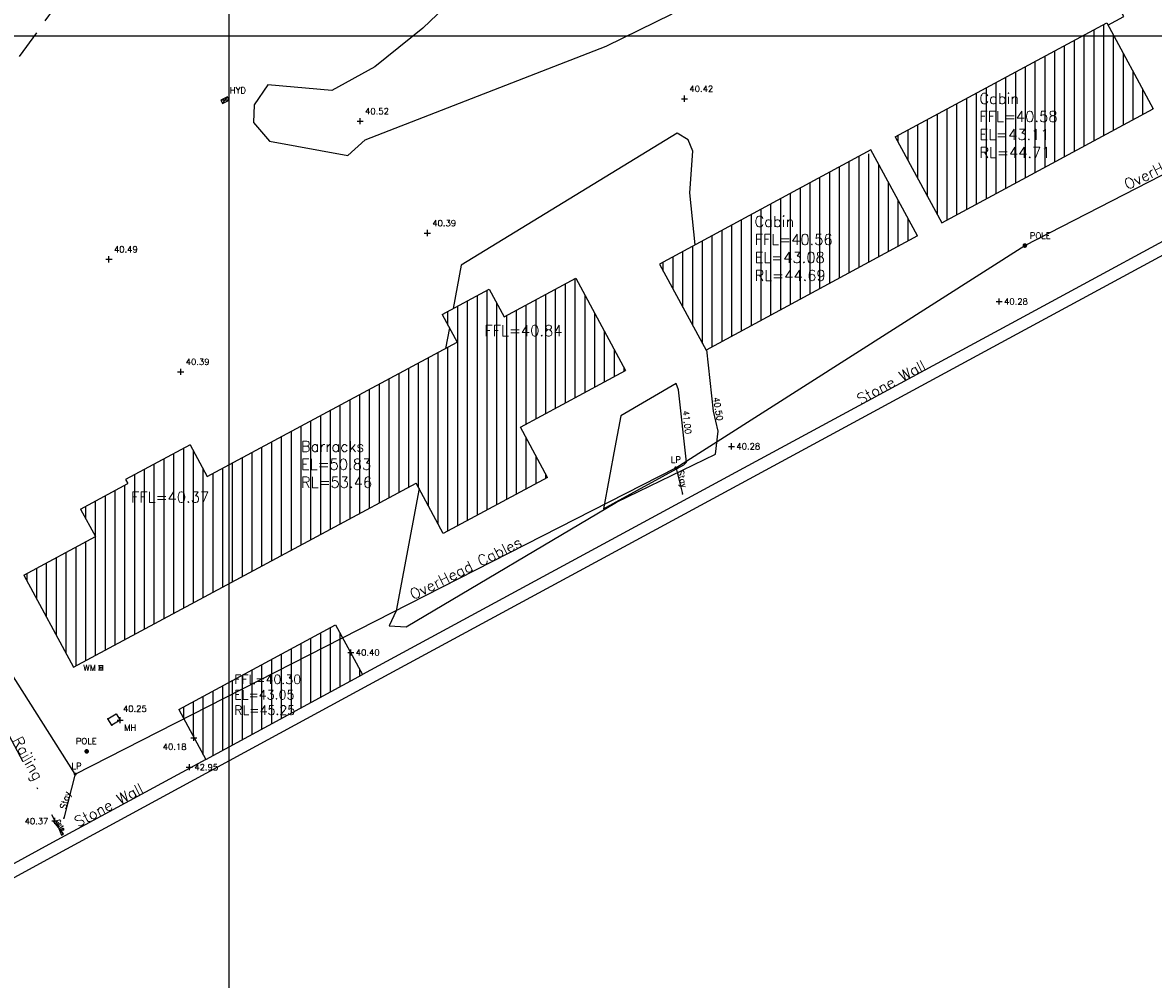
# Model space of a CAD drawing. Header units: metres. Extents: x 514577 to 515059, y 790252 to 790648.
# Tile 8 of 26: x 514787 to 514860, y 790339 to 790401. Entities that reach past the tile are written whole.
import ezdxf
from ezdxf.enums import TextEntityAlignment as Align

# ---------------------------------------------------------------- set-up
doc = ezdxf.new("R2010")
doc.units = ezdxf.units.M
doc.header["$LTSCALE"] = 0.3
for name, pattern in [('0', [48, 16, 16, 16]), ('2', [9.525, 6.35, -3.175]), ('4', [25.4, 12.7, -6.35, 0, -6.35]), ('PHANTOM', [63.5, 31.75, -6.35, 6.35, -6.35, 6.35, -6.35])]:
    doc.linetypes.add(name, pattern=pattern)
doc.layers.get('0').update_dxf_attribs({"linetype": 'CONTINUOUS'})
for name, color, linetype in [('BUILDING', 1, '0'), ('BUILDING_PNTS', 7, 'CONTINUOUS'), ('CONTOURS', 14, 'CONTINUOUS'), ('FENCE', 4, '4'), ('FENCE_PNTS', 7, 'CONTINUOUS'), ('FENCEMARK', 4, 'CONTINUOUS'), ('GRID', 9, 'CONTINUOUS'), ('HATCH', 242, 'CONTINUOUS'), ('LEVEL_PNTS', 7, 'CONTINUOUS'), ('OVERHEADCABLES', 242, 'PHANTOM'), ('PNTTXT', 7, 'CONTINUOUS'), ('ROAD', 7, '2'), ('SERVICE', 7, 'CONTINUOUS'), ('SERVICE_PNTS', 7, 'CONTINUOUS'), ('SERVICES', 7, '0'), ('SERVICES_PNTS', 7, 'CONTINUOUS'), ('TEXT', 7, '0'), ('WALL', 4, 'CONTINUOUS'), ('WALL_PNTS', 7, 'CONTINUOUS')]:
    doc.layers.add(name, color=color, linetype=linetype)
doc.styles.add('NORMAL', font='romans.shx')
doc.styles.add('PTXT', font='romans')

# ---------------------------------------------------------------- blocks, each defined once
blk = doc.blocks.new('SPT9')
at = {"color": 0, "linetype": 'Continuous'}
for p, q in [((-0.5, 0), (0.5, 0)), ((0, -0.5), (0, 0.5))]:
    blk.add_line(p, q, dxfattribs=at)
blk = doc.blocks.new('SPT108')
at = {"color": 0, "flags": 128}
for points in [[(-0.4, -0.2), (0.4, 0.2)], [(0.4, -0.2), (-0.4, 0.2)]]:
    blk.add_lwpolyline(points, dxfattribs=at)
at = {"color": 0}
blk.add_lwpolyline([(-0.4, 0.2), (-0.4, -0.2), (0.4, -0.2), (0.4, 0.2)], close=True, dxfattribs=at)
blk = doc.blocks.new('GATE BLOCK')
at = {"layer": 'FENCE', "linetype": '0'}
blk.add_lwpolyline([(0, 0.2), (2.77, -0.2), (2.77, 0.2), (0, -0.2)], close=True, dxfattribs=at)
at = {"layer": 'FENCE', "color": 7, "style": 'NORMAL'}
blk.add_text('Gate', height=0.7, dxfattribs=at).set_placement((0.18, 0.2))
blk = doc.blocks.new('SPT3')
at = {"color": 0, "linetype": 'ByBlock', "const_width": 0.25, "flags": 128}
blk.add_lwpolyline([(-0.125, 0, 1), (0.125, 0, 1)], format="xyb", close=True, dxfattribs=at)
blk = doc.blocks.new('SPT10')
at = {"color": 0, "linetype": 'Continuous'}
blk.add_line((0, 0), (0, 0), dxfattribs=at)
blk.add_line((0, 0), (0, 0), dxfattribs=at)
blk = doc.blocks.new('CG80')
for p, q in [((-0.5, 0.5), (0.5, 0.5)), ((0.5, -0.5), (-0.5, -0.5))]:
    blk.add_line(p, q)
blk.add_solid([(-0.5, -0.5), (-0.5, 0.5), (0.5, 0.5), (0.5, -0.5)])

msp = doc.modelspace()

# ---------------------------------------------------------------- hatches: boundary and pattern name
at = {"layer": 'HATCH'}
h = msp.add_hatch(dxfattribs=at)
h.set_pattern_fill('ANSI31', color=256, scale=0.2, angle=45)
h.paths.add_polyline_path([(514856.919, 790400.856), (514843.206, 790393.46), (514846.22, 790387.87), (514859.933, 790395.266)])
h.paths.add_polyline_path([(514848.484, 790391.915), (514854.234, 790391.915), (514854.234, 790396.465), (514848.484, 790396.465)], flags=24)
h = msp.add_hatch(dxfattribs=at)
h.set_pattern_fill('ANSI31', color=256, scale=0.2, angle=45)
h.paths.add_polyline_path([(514843.137, 790389.797), (514843.034, 790389.797), (514843.034, 790389.987), (514841.653, 790392.54), (514841.59, 790392.54), (514841.59, 790392.388), (514841.449, 790392.34), (514841.449, 790392.512), (514827.909, 790385.189), (514830.93, 790379.603), (514844.64, 790387.018)])
h.paths.add_polyline_path([(514833.896, 790383.933), (514839.646, 790383.933), (514839.646, 790388.483), (514833.896, 790388.483)], flags=24)
h = msp.add_hatch(dxfattribs=at)
h.set_pattern_fill('ANSI31', color=256, scale=0.2, angle=45)
h.paths.add_polyline_path([(514825.71, 790378.282), (514822.49, 790384.27), (514817.829, 790381.763), (514816.86, 790383.565), (514813.81, 790381.926), (514814.779, 790380.123), (514798.565, 790371.404), (514797.456, 790373.467), (514793.274, 790371.218), (514793.422, 790370.944), (514790.349, 790369.291), (514791.311, 790367.503), (514786.677, 790365.012), (514789.897, 790359.024), (514812.129, 790370.979), (514813.884, 790367.716), (514820.643, 790371.35), (514818.888, 790374.613)])
h.paths.add_polyline_path([(514816.372, 790380.349), (514822.155, 790380.349), (514822.155, 790381.399), (514816.372, 790381.399)], flags=24)
h.paths.add_polyline_path([(514793.452, 790369.538), (514799.202, 790369.538), (514799.202, 790370.588), (514793.452, 790370.588)], flags=24)
h.paths.add_polyline_path([(514804.471, 790370.503), (514809.721, 790370.503), (514809.721, 790373.886), (514804.471, 790373.886)], flags=24)
h = msp.add_hatch(dxfattribs=at)
h.set_pattern_fill('ANSI31-METRIC', color=256, scale=0.2, angle=45)
h.set_pattern_definition([(90, (0, 0), (-0.635, 4e-17), [])])
edge = h.paths.add_edge_path()
edge.add_line((514796.722, 790356.291), (514806.894, 790361.783))
edge.add_line((514806.894, 790361.783), (514808.641, 790358.547))
edge.add_line((514798.482, 790353.031), (514808.641, 790358.547))
edge.add_line((514796.722, 790356.291), (514798.482, 790353.031))
h.paths.add_polyline_path([(514800.166, 790358.689), (514805.098, 790358.689), (514805.098, 790355.789), (514800.166, 790355.789)], flags=9)

# ---------------------------------------------------------------- linework, layer by layer
at = {"layer": 'BUILDING'}
for points, elevation in [([(514843.206, 790393.46), (514856.919, 790400.856)], 40.485), ([(514856.919, 790400.856), (514859.933, 790395.266)], 40.327), ([(514846.22, 790387.87), (514859.933, 790395.266)], 40.423), ([(514843.206, 790393.46), (514846.22, 790387.87)], 40.425), ([(514841.619, 790392.604), (514827.909, 790385.189)], 40.485), ([(514844.64, 790387.018), (514841.619, 790392.604)], 40.423), ([(514844.64, 790387.018), (514830.93, 790379.603)], 40.485), ([(514827.909, 790385.189), (514830.93, 790379.603)], 40.313), ([(514817.829, 790381.763), (514822.49, 790384.27)], 40.087), ([(514822.49, 790384.27), (514825.71, 790378.282)], 40.318), ([(514813.81, 790381.926), (514816.86, 790383.565)], 40.339), ([(514816.86, 790383.565), (514817.829, 790381.763)], 40.337), ([(514813.81, 790381.926), (514814.779, 790380.123)], 40.339), ([(514798.565, 790371.404), (514814.779, 790380.123)], 40.087), ([(514818.888, 790374.613), (514825.71, 790378.282)], 40.106), ([(514820.643, 790371.35), (514818.888, 790374.613)], 40.246), ([(514797.456, 790373.467), (514793.274, 790371.218)], 39.914), ([(514797.456, 790373.467), (514798.565, 790371.404)], 39.914), ([(514793.274, 790371.218), (514793.422, 790370.944)], 40.327), ([(514820.643, 790371.35), (514813.884, 790367.716)], 40.246), ([(514789.897, 790359.024), (514812.129, 790370.979)], 40.106), ([(514790.349, 790369.291), (514793.422, 790370.944)], 40.219), ([(514813.884, 790367.716), (514812.129, 790370.979)], 40.266), ([(514790.349, 790369.291), (514791.311, 790367.503)], 40.219), ([(514786.677, 790365.012), (514791.311, 790367.503)], 40.087), ([(514786.677, 790365.012), (514789.897, 790359.024)], 40.087), ([(514796.722, 790356.291), (514806.894, 790361.783)], 40.121), ([(514806.894, 790361.783), (514808.641, 790358.547)], 40.193), ([(514798.482, 790353.031), (514808.641, 790358.547)], 45.46), ([(514796.722, 790356.291), (514798.482, 790353.031)], 40.121)]:
    msp.add_lwpolyline(points, dxfattribs=dict(at, elevation=elevation))
at = {"layer": 'BUILDING_PNTS'}
msp.add_point((514797.41, 790352.536, 42.947), dxfattribs=at)
at = {"layer": 'CONTOURS', "elevation": 40.5}
for points in [[(514824.26, 790411.691), (514812.561, 790400.504), (514809.436, 790397.99), (514806.641, 790396.472), (514802.49, 790396.832), (514801.622, 790395.535), (514801.566, 790394.394), (514802.607, 790393.173), (514807.687, 790392.252), (514808.809, 790393.26), (514824.44, 790399.333), (514828.735, 790401.441)], [(514830.232, 790386.445), (514829.866, 790389.816), (514830.061, 790392.524), (514829.768, 790393.25), (514829.061, 790393.683), (514815.044, 790385.132), (514814.513, 790382.303)], [(514814.278, 790381.055), (514814.027, 790379.719)], [(514812.32, 790370.625), (514810.831, 790362.692), (514810.377, 790361.72), (514811.475, 790361.648), (514825.111, 790369.751), (514825.111, 790369.751), (514831.535, 790372.85), (514831.717, 790374.36), (514831.405, 790375.642), (514831.405, 790375.642), (514830.973, 790379.626)]]:
    msp.add_lwpolyline(points, dxfattribs=at)
at = {"layer": 'CONTOURS', "elevation": 41}
msp.add_lwpolyline([(514829.14, 790377.022), (514828.992, 790377.448), (514825.399, 790375.336), (514825.399, 790375.336), (514825.018, 790373.286), (514825.018, 790373.286), (514824.278, 790369.303), (514825.103, 790369.771), (514825.103, 790369.771), (514829.486, 790372.168), (514829.486, 790372.168), (514829.657, 790372.341), (514829.14, 790377.022)], close=True, dxfattribs=at)
at = {"layer": 'FENCE'}
msp.add_polyline3d([(514776.973, 790352.143, 40.517), (514784.809, 790356.263, 40.327), (514788.687, 790349.059, 40.366)], dxfattribs=at)
at = {"layer": 'FENCE_PNTS'}
for p in [(514788.662, 790349.067, 40.397), (514788.687, 790349.059, 40.366), (514789.181, 790348.18, 40.236)]:
    msp.add_point(p, dxfattribs=at)
at = {"layer": 'GRID'}
for p, q in [((514800, 790251.929), (514800, 790647.899)), ((514577.295, 790400), (515059.151, 790400))]:
    msp.add_line(p, q, dxfattribs=at)
at = {"layer": 'LEVEL_PNTS'}
for p in [(514829.524, 790395.93, 40.424), (514808.488, 790394.475, 40.518), (514812.848, 790387.209, 40.394), (514792.195, 790385.507, 40.487), (514796.85, 790378.206, 40.387)]:
    msp.add_point(p, dxfattribs=at)
at = {"layer": 'OVERHEADCABLES', "linetype": '0'}
msp.add_lwpolyline([(514790.008, 790352.091), (514765.993, 790389.973)], dxfattribs=at)
at = {"layer": 'ROAD'}
msp.add_polyline3d([(514784.721, 790396.353, 40.367), (514789.138, 790402.476, 40.327), (514803.998, 790411.996, 40.39), (514820.089, 790421.484, 40.418), (514836.224, 790430.441, 40.418), (514853.372, 790439.903, 40.411), (514871.309, 790449.969, 40.419)], dxfattribs=at)
at = {"layer": 'SERVICE', "color": 7}
for points in [[(514828.993, 790371.933, 40.108), (514829.401, 790370.271, 40.023)], [(514790.003, 790352.097, 40.184), (514789.262, 790349.237, 40.212)]]:
    msp.add_polyline3d(points, dxfattribs=at)
at = {"layer": 'SERVICE_PNTS'}
for p in [(514828.993, 790371.933, 40.108), (514829.401, 790370.271, 40.023), (514790.003, 790352.097, 40.184), (514789.262, 790349.237, 40.212)]:
    msp.add_point(p, dxfattribs=at)
at = {"layer": 'SERVICES', "flags": 128}
msp.add_lwpolyline([(514792.918, 790355.589), (514792.378, 790355.256), (514792.122, 790355.67), (514792.661, 790356.003)], close=True, dxfattribs=at)
at = {"layer": 'SERVICES_PNTS'}
for p in [(514799.714, 790395.829, 40.495), (514851.61, 790386.397, 40.388), (514828.961, 790371.967, 41.172), (514791.675, 790358.993, 40.152), (514792.122, 790355.67, 40.252), (514792.378, 790355.256, 40.253), (514792.918, 790355.589, 40.251), (514790.748, 790353.564, 40.162), (514790.008, 790352.091, 40.185)]:
    msp.add_point(p, dxfattribs=at)
at = {"layer": 'WALL', "color": 4}
for points in [[(514926.362, 790483.134, 39.6), (514940.283, 790490.929, 39.914), (514952.918, 790498.096, 40.231), (514960.994, 790482.677, 40.084), (514970.351, 790464.633, 40.518), (514977.892, 790450.134, 40.593), (514957.635, 790439.318, 40.417), (514939.049, 790429.397, 40.213), (514922.019, 790420.215, 40.312), (514912.4, 790414.995, 40.554), (514904.255, 790410.604, 40.424), (514888.771, 790402.047, 40.299), (514865.497, 790389.346, 40.224), (514850.711, 790381.339, 40.278), (514833.347, 790371.937, 40.282), (514808.641, 790358.547, 45.46)], [(514857.001, 790400.706, 40.325), (514858.035, 790401.268, 40.333), (514857.216, 790402.731, 40.31), (514869.195, 790409.147, 40.232)], [(514798.482, 790353.031, 40.178), (514788.299, 790347.511, 40.331), (514781.526, 790343.813, 40.41), (514774.267, 790357.094, 40.545)]]:
    msp.add_polyline3d(points, dxfattribs=at)
at = {"layer": 'WALL_PNTS'}
for p in [(514849.94, 790382.763, 40.278), (514832.576, 790373.361, 40.282), (514807.886, 790359.981, 40.398), (514797.694, 790354.447, 40.178)]:
    msp.add_point(p, dxfattribs=at)

# ---------------------------------------------------------------- block references
at = {"layer": 'BUILDING_PNTS', "color": 1, "xscale": 0.4, "yscale": 0.4, "zscale": 0.4}
msp.add_blockref('SPT9', (514797.41, 790352.536, 42.947), dxfattribs=at)
at = {"layer": 'FENCE_PNTS', "xscale": 0.4, "yscale": 0.4, "zscale": 0.4}
msp.add_blockref('SPT9', (514788.687, 790349.059, 40.366), dxfattribs=at)
at = {"layer": 'FENCEMARK', "color": 4, "xscale": 0.376309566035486, "yscale": 0.376309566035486, "zscale": 0.07328406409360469, "rotation": 300.3324389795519}
msp.add_blockref('GATE BLOCK', (514788.662, 790349.067, 40.397), dxfattribs=at)
at = {"layer": 'LEVEL_PNTS', "color": 7, "xscale": 0.4, "yscale": 0.4, "zscale": 0.4}
for p in [(514829.524, 790395.93, 40.424), (514808.488, 790394.475, 40.518), (514812.848, 790387.209, 40.394), (514792.195, 790385.507, 40.487), (514796.85, 790378.206, 40.387)]:
    msp.add_blockref('SPT9', p, dxfattribs=at)
at = {"layer": 'SERVICE_PNTS', "color": 7, "xscale": 0.001, "yscale": 0.001, "zscale": 0.001}
for p in [(514828.993, 790371.933, 40.108), (514829.401, 790370.271, 40.023), (514790.003, 790352.097, 40.184), (514789.262, 790349.237, 40.212)]:
    msp.add_blockref('SPT10', p, dxfattribs=at)
at = {"layer": 'SERVICES_PNTS', "color": 7, "xscale": 0.6, "yscale": 0.6, "zscale": 0.6, "rotation": 25.71922667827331}
msp.add_blockref('SPT108', (514799.714, 790395.829, 40.495), dxfattribs=at)
at = {"layer": 'SERVICES_PNTS', "color": 7}
for name, p, xscale, yscale, zscale in [('SPT3', (514851.61, 790386.397, 40.388), 0.6, 0.6, 0.6), ('CG80', (514791.675, 790358.993, 40.152), 0.3, 0.3, 0.3), ('SPT3', (514790.748, 790353.564, 40.162), 0.6, 0.6, 0.6)]:
    msp.add_blockref(name, p, dxfattribs=dict(at, xscale=xscale, yscale=yscale, zscale=zscale))
at = {"layer": 'SERVICES_PNTS', "xscale": 0.4, "yscale": 0.4, "zscale": 0.4}
for name, p in [('SPT3', (514828.961, 790371.967, 41.172)), ('SPT9', (514792.918, 790355.589, 40.251)), ('SPT3', (514790.008, 790352.091, 40.185))]:
    msp.add_blockref(name, p, dxfattribs=at)
at = {"layer": 'WALL_PNTS', "xscale": 0.4, "yscale": 0.4, "zscale": 0.4}
for p in [(514849.94, 790382.763, 40.278), (514832.576, 790373.361, 40.282), (514807.886, 790359.981, 40.398), (514797.694, 790354.447, 40.178)]:
    msp.add_blockref('SPT9', p, dxfattribs=at)

# ---------------------------------------------------------------- texts
at = {"layer": 'PNTTXT', "style": 'PTXT'}
for s, p in [('40.42', (514829.846, 790396.252)), ('HYD', (514800.036, 790396.151)), ('40.52', (514808.81, 790394.797)), ('40.39', (514813.17, 790387.531)), ('POLE', (514851.932, 790386.719)), ('40.49', (514792.517, 790385.829)), ('40.39', (514797.172, 790378.528)), ('40.25', (514793.101, 790356.011)), ('POLE', (514790.05, 790353.907)), ('40.37', (514786.72, 790348.714))]:
    msp.add_text(s, height=0.4, dxfattribs=at).set_placement(p, align=Align.BOTTOM_LEFT)
for s, p in [('40.28', (514850.262, 790382.763)), ('40.28', (514832.898, 790373.361)), ('40.40', (514808.208, 790359.981)), ('40.18', (514795.682, 790353.863))]:
    msp.add_text(s, height=0.4, dxfattribs=at).set_placement(p, align=Align.MIDDLE_LEFT)
for p in [(514828.974, 790372.704), (514790.091, 790352.819)]:
    msp.add_text('LP', height=0.4, dxfattribs=at).set_placement(p, align=Align.TOP_CENTER)
for rotation, p in [(284.42977, (514828.944, 790371.725, 37.714)), (74.64609, (514789.502, 790349.752, 37.714))]:
    msp.add_text('Stay', height=0.4, rotation=rotation, dxfattribs=at).set_placement(p, align=Align.BOTTOM_LEFT)
msp.add_text('WM', height=0.4, dxfattribs=at).set_placement((514791.353, 790358.993), align=Align.MIDDLE_RIGHT)
msp.add_text('MH', height=0.4, dxfattribs=at).set_placement((514793.175, 790355.299), align=Align.TOP_LEFT)
at = {"layer": 'PNTTXT', "color": 1, "style": 'PTXT'}
msp.add_text('42.95', height=0.4, dxfattribs=at).set_placement((514797.732, 790352.536), align=Align.MIDDLE_LEFT)
at = {"layer": 'TEXT', "attachment_point": 1, "style": 'NORMAL'}
for s, insert, char_height in [('Cabin\\PFFL=40.58\\PEL=43.11\\PRL=44.71', (514848.659, 790396.29), 0.7), ('Cabin\\PFFL=40.56\\PEL=43.08\\PRL=44.69', (514834.071, 790388.308), 0.7), ('FFL=40.84', (514816.547, 790381.224), 0.7), ('Barracks\\PEL=50.83\\PRL=53.46', (514804.646, 790373.711), 0.7), ('FFL=40.37', (514793.627, 790370.413), 0.7), ('FFL=40.30\\PEL=43.05\\PRL=45.25', (514800.316, 790358.539), 0.6)]:
    msp.add_mtext_dynamic_manual_height_columns(s, width=12.66612, gutter_width=5, heights=[0], dxfattribs=dict(at, insert=insert, char_height=char_height))
at = {"layer": 'TEXT', "char_height": 0.7, "attachment_point": 1, "style": 'NORMAL'}
for s, insert, rotation in [('OverHead Cables', (514857.957, 790390.621, 36.695), 26.28834), ('Stone Wall', (514840.618, 790376.67, 40.28), 28.43312), ('OverHead Cables', (514811.618, 790364.007, 36.695), 26.28834), ('Railing', (514786.523, 790354.617, 39.461), 298.35475), ('Stone Wall', (514789.853, 790349.241, 39.461), 27.93501)]:
    msp.add_mtext_dynamic_manual_height_columns(s, width=10.58387, gutter_width=5, heights=[0], dxfattribs=dict(at, insert=insert, rotation=rotation))

# ---------------------------------------------------------------- next in the draw order: wipeouts: each hides what was drawn before it
for points in [[(514831.391, 790376.554), (514831.657, 790374.973), (514832.053, 790375.04), (514831.787, 790376.62)], [(514829.418, 790375.703), (514829.594, 790374.11), (514829.992, 790374.154), (514829.816, 790375.747)]]:
    msp.add_wipeout(points).dxf.layer = 'CONTOURS'

# ---------------------------------------------------------------- next in the draw order: linework, layer by layer
at = {"layer": 'OVERHEADCABLES', "linetype": '0'}
msp.add_lwpolyline([(514790.008, 790352.091), (514828.961, 790371.967), (514851.61, 790386.397), (514874.138, 790397.973), (514913.643, 790420.769), (514909.192, 790449.326), (514887.709, 790476.509), (514878.954, 790491.245), (514864.12, 790526.219)], dxfattribs=at)
at = {"layer": 'WALL', "elevation": 38.965}
msp.add_lwpolyline([(514925.971, 790483.832), (514939.89, 790491.626), (514953.243, 790499.2), (514961.704, 790483.047), (514971.061, 790465.002), (514978.967, 790449.801), (514958.011, 790438.612), (514939.427, 790428.692), (514922.399, 790419.511), (514912.78, 790414.292), (514904.638, 790409.902), (514889.156, 790401.346), (514865.879, 790388.643), (514851.092, 790380.635), (514833.728, 790371.233), (514809.039, 790357.853), (514788.682, 790346.809), (514781.208, 790342.728), (514765.756, 790370.997)], dxfattribs=at)

# ---------------------------------------------------------------- next in the draw order: texts
at = {"layer": 'CONTOURS', "style": 'PTXT'}
for s, rotation, p in [('40.50', 279.5502, (514831.395, 790375.742)), ('41.00', 276.30935, (514829.375, 790374.892))]:
    msp.add_text(s, height=0.4, rotation=rotation, dxfattribs=at).set_placement(p, align=Align.BOTTOM_CENTER)

doc.saveas('drawing.dxf')
